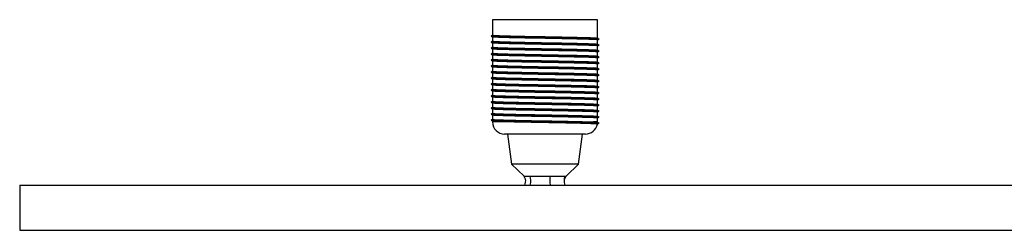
# Paper-space layout '_Izquierda' of a CAD drawing. Header units: millimetres. Extents: x -525 to 875, y -8 to 78.
# Tile 1 of 4: x -525 to -197, y 7 to 77. Entities that reach past the tile are written whole.
import ezdxf

# ---------------------------------------------------------------- set-up
doc = ezdxf.new("R2010")
doc.units = ezdxf.units.MM

psp = doc.layouts.new('_Izquierda')

# ---------------------------------------------------------------- linework, layer by layer
at = {"color": 7, "linetype": 'Continuous', "lineweight": 25}
for p, q in [((-367.5, 77.5), (-367.5, 72.37)), ((-332.5, 77.5), (-367.5, 77.5)), ((-332.5, 71.38), (-332.5, 77.5)), ((-367.5, 71.79), (-367.5, 70.37)), ((-367.5, 69.79), (-367.5, 68.37)), ((-332.5, 69.38), (-332.5, 70.8)), ((-367.5, 67.79), (-367.5, 66.37)), ((-367.5, 65.79), (-367.5, 64.37)), ((-332.5, 67.38), (-332.5, 68.8)), ((-332.5, 65.38), (-332.5, 66.8)), ((-367.5, 63.79), (-367.5, 62.37)), ((-332.5, 63.38), (-332.5, 64.8)), ((-332.5, 61.38), (-332.5, 62.8)), ((-367.5, 61.79), (-367.5, 60.37)), ((-367.5, 59.79), (-367.5, 58.37)), ((-332.5, 59.38), (-332.5, 60.8)), ((-367.5, 57.79), (-367.5, 56.37)), ((-367.5, 55.79), (-367.5, 54.37)), ((-332.5, 57.38), (-332.5, 58.8)), ((-332.5, 55.38), (-332.5, 56.8)), ((-367.5, 53.79), (-367.5, 52.37)), ((-332.5, 53.38), (-332.5, 54.8)), ((-332.5, 51.38), (-332.5, 52.8)), ((-367.5, 51.79), (-367.5, 50.37)), ((-367.5, 49.79), (-367.5, 48.37)), ((-332.5, 49.38), (-332.5, 50.8)), ((-367.5, 47.79), (-367.5, 46.37)), ((-332.5, 47.38), (-332.5, 48.8)), ((-332.5, 45.38), (-332.5, 46.8)), ((-367.5, 45.79), (-367.5, 44.37)), ((-367.5, 43.79), (-367.5, 43.5)), ((-332.5, 43.5), (-332.5, 44.8)), ((-336.5, 39.5), (-363.5, 39.5)), ((-362.5, 39.5), (-361.13, 29.5)), ((-338.87, 29.5), (-337.5, 39.5)), ((-361.13, 29.5), (-357, 25.5)), ((-338.87, 29.5), (-361.13, 29.5)), ((-343, 25.5), (-338.87, 29.5)), ((-357.01, 25.52), (-356.47, 24.4)), ((-356.93, 25.5), (-356.98, 25.5)), ((-343.53, 24.4), (-342.99, 25.52)), ((-343.24, 25.5), (-343.07, 25.5)), ((-525, 22.5), (875, 22.5)), ((-525, 22.5), (-525, 7.5)), ((-525, 7.5), (875, 7.5))]:
    psp.add_line(p, q, dxfattribs=at)
at = {"color": 8, "linetype": 'Continuous', "lineweight": 25}
for p, q in [((-360.49, 43.5), (-367.5, 43.5)), ((-332.5, 43.5), (-333.88, 43.5))]:
    psp.add_line(p, q, dxfattribs=at)
at = {"color": 7, "linetype": 'Continuous', "lineweight": 25}
for centre, start, end in [((-363.5, 43.5), 180, 270), ((-336.5, 43.5), 270, 349.1575), ((-336.5, 43.5), 358.1309, 360)]:
    psp.add_arc(centre, 4, start, end, dxfattribs=at)
for points, knots in [([(-367.5, 72.38), (-367.57, 72.34), (-367.73, 72.24), (-367.9, 72.15), (-367.99, 72.09)], [0, 0, 0, 0, 0.428943, 1, 1, 1, 1]), ([(-367.5, 72.37), (-367.38, 72.35), (-367.15, 72.29), (-365.31, 72.21), (-362.52, 72.12), (-358.85, 72.04), (-354.58, 71.96), (-350, 71.87), (-345.42, 71.79), (-341.15, 71.71), (-337.48, 71.62), (-334.69, 71.54), (-332.91, 71.46), (-332.68, 71.41), (-332.57, 71.38)], [0, 0, 0, 0, 0.08424, 0.168634, 0.252361, 0.337104, 0.420669, 0.505295, 0.589344, 0.673393, 0.758019, 0.841584, 0.926327, 1, 1, 1, 1]), ([(-367.99, 72.08), (-367.88, 72.01), (-367.64, 71.87), (-367.41, 71.74), (-367.3, 71.67)], [0, 0, 0, 0, 0.5000064, 1, 1, 1, 1]), ([(-367.5, 70.38), (-367.57, 70.34), (-367.73, 70.24), (-367.9, 70.15), (-367.99, 70.09)], [0, 0, 0, 0, 0.428943, 1, 1, 1, 1]), ([(-367.99, 70.08), (-367.88, 70.01), (-367.64, 69.87), (-367.41, 69.74), (-367.3, 69.67)], [0, 0, 0, 0, 0.5000064, 1, 1, 1, 1]), ([(-367.93, 72.07), (-367.82, 72.05), (-367.58, 72), (-365.75, 71.92), (-362.88, 71.84), (-359.11, 71.75), (-354.71, 71.67), (-350.01, 71.58), (-345.29, 71.5), (-340.9, 71.42), (-337.12, 71.33), (-334.25, 71.25), (-332.42, 71.17), (-332.18, 71.12), (-332.07, 71.09)], [0, 0, 0, 0, 0.0750477, 0.1602546, 0.2447873, 0.3303461, 0.4147155, 0.5001567, 0.5850147, 0.6698726, 0.7553138, 0.8396832, 0.925242, 1, 1, 1, 1]), ([(-367.93, 70.07), (-367.82, 70.05), (-367.58, 70), (-365.75, 69.92), (-362.88, 69.84), (-359.11, 69.75), (-354.71, 69.67), (-350.01, 69.58), (-345.29, 69.5), (-340.9, 69.42), (-337.12, 69.33), (-334.25, 69.25), (-332.42, 69.17), (-332.18, 69.12), (-332.07, 69.09)], [0, 0, 0, 0, 0.0750477, 0.1602546, 0.2447873, 0.3303461, 0.4147155, 0.5001567, 0.5850147, 0.6698726, 0.7553138, 0.8396832, 0.925242, 1, 1, 1, 1]), ([(-367.5, 70.37), (-367.38, 70.35), (-367.15, 70.29), (-365.31, 70.21), (-362.52, 70.12), (-358.85, 70.04), (-354.58, 69.96), (-350, 69.87), (-345.42, 69.79), (-341.15, 69.71), (-337.48, 69.62), (-334.69, 69.54), (-332.91, 69.46), (-332.68, 69.41), (-332.57, 69.38)], [0, 0, 0, 0, 0.0842397, 0.1686342, 0.2523608, 0.3371038, 0.4206687, 0.5052952, 0.589344, 0.6733929, 0.7580194, 0.8415843, 0.9263272, 1, 1, 1, 1]), ([(-332.5, 70.8), (-332.5, 70.8), (-332.3, 70.82), (-333, 70.88), (-334.65, 70.96), (-337.5, 71.04), (-341.15, 71.13), (-345.43, 71.21), (-350.01, 71.3), (-354.59, 71.38), (-358.08, 71.45), (-361.01, 71.51), (-363.43, 71.57), (-365.61, 71.64), (-367.12, 71.71), (-367.32, 71.76), (-367.43, 71.79)], [0, 0, 0, 0, 0.000341, 0.084037, 0.168749, 0.252283, 0.336879, 0.420897, 0.504915, 0.58951, 0.673044, 0.711512, 0.78342, 0.854294, 0.926075, 1, 1, 1, 1]), ([(-332.5, 68.8), (-332.5, 68.8), (-332.3, 68.82), (-333, 68.88), (-334.65, 68.96), (-337.5, 69.04), (-341.15, 69.13), (-345.43, 69.21), (-350.01, 69.3), (-354.59, 69.38), (-358.08, 69.45), (-361.01, 69.51), (-363.43, 69.57), (-365.61, 69.64), (-367.12, 69.71), (-367.32, 69.76), (-367.43, 69.79)], [0, 0, 0, 0, 0.000341, 0.084037, 0.168749, 0.252283, 0.336879, 0.420897, 0.504915, 0.58951, 0.673044, 0.711512, 0.78342, 0.854294, 0.926075, 1, 1, 1, 1]), ([(-332.01, 71.09), (-332.1, 71.15), (-332.29, 71.26), (-332.48, 71.36), (-332.57, 71.42)], [0, 0, 0, 0, 0.500005, 1, 1, 1, 1]), ([(-332.01, 69.09), (-332.1, 69.15), (-332.29, 69.26), (-332.48, 69.36), (-332.57, 69.42)], [0, 0, 0, 0, 0.500005, 1, 1, 1, 1]), ([(-332.5, 70.79), (-332.45, 70.82), (-332.29, 70.91), (-332.12, 71.01), (-332.01, 71.08)], [0, 0, 0, 0, 0.293633, 1, 1, 1, 1]), ([(-332.5, 68.79), (-332.45, 68.82), (-332.29, 68.91), (-332.12, 69.01), (-332.01, 69.08)], [0, 0, 0, 0, 0.293633, 1, 1, 1, 1]), ([(-367.5, 68.38), (-367.57, 68.34), (-367.73, 68.24), (-367.9, 68.15), (-367.99, 68.09)], [0, 0, 0, 0, 0.4289425, 1, 1, 1, 1]), ([(-367.99, 68.08), (-367.88, 68.01), (-367.64, 67.87), (-367.41, 67.74), (-367.3, 67.67)], [0, 0, 0, 0, 0.5000064, 1, 1, 1, 1]), ([(-367.5, 66.38), (-367.57, 66.34), (-367.73, 66.24), (-367.9, 66.15), (-367.99, 66.09)], [0, 0, 0, 0, 0.428943, 1, 1, 1, 1]), ([(-367.99, 66.08), (-367.88, 66.01), (-367.64, 65.87), (-367.41, 65.74), (-367.3, 65.67)], [0, 0, 0, 0, 0.5000064, 1, 1, 1, 1]), ([(-367.93, 68.07), (-367.82, 68.05), (-367.58, 68), (-365.75, 67.92), (-362.88, 67.84), (-359.11, 67.75), (-354.71, 67.67), (-350.01, 67.58), (-345.29, 67.5), (-340.9, 67.42), (-337.12, 67.33), (-334.25, 67.25), (-332.42, 67.17), (-332.18, 67.12), (-332.07, 67.09)], [0, 0, 0, 0, 0.075048, 0.160255, 0.244787, 0.330346, 0.414716, 0.500157, 0.585015, 0.669873, 0.755314, 0.839683, 0.925242, 1, 1, 1, 1]), ([(-367.93, 66.07), (-367.82, 66.05), (-367.58, 66), (-365.75, 65.92), (-362.88, 65.84), (-359.11, 65.75), (-354.71, 65.67), (-350.01, 65.58), (-345.29, 65.5), (-340.9, 65.42), (-337.12, 65.33), (-334.25, 65.25), (-332.42, 65.17), (-332.18, 65.12), (-332.07, 65.09)], [0, 0, 0, 0, 0.075048, 0.160255, 0.244787, 0.330346, 0.414716, 0.500157, 0.585015, 0.669873, 0.755314, 0.839683, 0.925242, 1, 1, 1, 1]), ([(-367.5, 68.37), (-367.38, 68.35), (-367.15, 68.29), (-365.31, 68.21), (-362.52, 68.12), (-358.85, 68.04), (-354.58, 67.96), (-350, 67.87), (-345.42, 67.79), (-341.15, 67.71), (-337.48, 67.62), (-334.69, 67.54), (-332.91, 67.46), (-332.68, 67.41), (-332.57, 67.38)], [0, 0, 0, 0, 0.08424, 0.168634, 0.252361, 0.337104, 0.420669, 0.505295, 0.589344, 0.673393, 0.758019, 0.841584, 0.926327, 1, 1, 1, 1]), ([(-367.5, 66.37), (-367.38, 66.35), (-367.15, 66.29), (-365.31, 66.21), (-362.52, 66.12), (-358.85, 66.04), (-354.58, 65.96), (-350, 65.87), (-345.42, 65.79), (-341.15, 65.71), (-337.48, 65.62), (-334.69, 65.54), (-332.91, 65.46), (-332.68, 65.41), (-332.57, 65.38)], [0, 0, 0, 0, 0.08424, 0.168634, 0.252361, 0.337104, 0.420669, 0.505295, 0.589344, 0.673393, 0.758019, 0.841584, 0.926327, 1, 1, 1, 1]), ([(-332.5, 66.8), (-332.5, 66.8), (-332.3, 66.82), (-333, 66.88), (-334.65, 66.96), (-337.5, 67.04), (-341.15, 67.13), (-345.43, 67.21), (-350.01, 67.3), (-354.59, 67.38), (-358.08, 67.45), (-361.01, 67.51), (-363.43, 67.57), (-365.61, 67.64), (-367.12, 67.71), (-367.32, 67.76), (-367.43, 67.79)], [0, 0, 0, 0, 0.000341, 0.084037, 0.168749, 0.252283, 0.336879, 0.420897, 0.504915, 0.58951, 0.673044, 0.711512, 0.78342, 0.854294, 0.926075, 1, 1, 1, 1]), ([(-332.5, 64.8), (-332.5, 64.8), (-332.3, 64.82), (-333, 64.88), (-334.65, 64.96), (-337.5, 65.04), (-341.15, 65.13), (-345.43, 65.21), (-350.01, 65.3), (-354.59, 65.38), (-358.08, 65.45), (-361.01, 65.51), (-363.43, 65.57), (-365.61, 65.64), (-367.12, 65.71), (-367.32, 65.76), (-367.43, 65.79)], [0, 0, 0, 0, 0.0003411, 0.084037, 0.1687489, 0.2522832, 0.3368786, 0.4208966, 0.5049147, 0.5895101, 0.6730444, 0.7115115, 0.7834201, 0.8542941, 0.9260754, 1, 1, 1, 1]), ([(-332.01, 67.09), (-332.1, 67.15), (-332.29, 67.26), (-332.48, 67.36), (-332.57, 67.42)], [0, 0, 0, 0, 0.500005, 1, 1, 1, 1]), ([(-332.5, 66.79), (-332.45, 66.82), (-332.29, 66.91), (-332.12, 67.01), (-332.01, 67.08)], [0, 0, 0, 0, 0.293633, 1, 1, 1, 1]), ([(-367.5, 64.38), (-367.57, 64.34), (-367.73, 64.24), (-367.9, 64.15), (-367.99, 64.09)], [0, 0, 0, 0, 0.428943, 1, 1, 1, 1]), ([(-367.99, 64.08), (-367.88, 64.01), (-367.64, 63.87), (-367.41, 63.74), (-367.3, 63.67)], [0, 0, 0, 0, 0.500006, 1, 1, 1, 1]), ([(-367.5, 62.38), (-367.57, 62.34), (-367.73, 62.24), (-367.9, 62.15), (-367.99, 62.09)], [0, 0, 0, 0, 0.428943, 1, 1, 1, 1]), ([(-367.93, 64.07), (-367.82, 64.05), (-367.58, 64), (-365.75, 63.92), (-362.88, 63.84), (-359.11, 63.75), (-354.71, 63.67), (-350.01, 63.58), (-345.29, 63.5), (-340.9, 63.42), (-337.12, 63.33), (-334.25, 63.25), (-332.42, 63.17), (-332.18, 63.12), (-332.07, 63.09)], [0, 0, 0, 0, 0.0750477, 0.1602546, 0.2447873, 0.3303461, 0.4147155, 0.5001567, 0.5850147, 0.6698726, 0.7553138, 0.8396832, 0.925242, 1, 1, 1, 1]), ([(-367.5, 64.37), (-367.38, 64.35), (-367.15, 64.29), (-365.31, 64.21), (-362.52, 64.12), (-358.85, 64.04), (-354.58, 63.96), (-350, 63.87), (-345.42, 63.79), (-341.15, 63.71), (-337.48, 63.62), (-334.69, 63.54), (-332.91, 63.46), (-332.68, 63.41), (-332.57, 63.38)], [0, 0, 0, 0, 0.0842397, 0.1686342, 0.2523608, 0.3371038, 0.4206687, 0.5052952, 0.589344, 0.6733929, 0.7580194, 0.8415843, 0.9263272, 1, 1, 1, 1]), ([(-367.5, 62.37), (-367.38, 62.35), (-367.15, 62.29), (-365.31, 62.21), (-362.52, 62.12), (-358.85, 62.04), (-354.58, 61.96), (-350, 61.87), (-345.42, 61.79), (-341.15, 61.71), (-337.48, 61.62), (-334.69, 61.54), (-332.91, 61.46), (-332.68, 61.41), (-332.57, 61.38)], [0, 0, 0, 0, 0.0842397, 0.1686342, 0.2523608, 0.3371038, 0.4206687, 0.5052952, 0.589344, 0.6733929, 0.7580194, 0.8415843, 0.9263272, 1, 1, 1, 1]), ([(-332.5, 62.8), (-332.5, 62.8), (-332.3, 62.82), (-333, 62.88), (-334.65, 62.96), (-337.5, 63.04), (-341.15, 63.13), (-345.43, 63.21), (-350.01, 63.3), (-354.59, 63.38), (-358.08, 63.45), (-361.01, 63.51), (-363.43, 63.57), (-365.61, 63.64), (-367.12, 63.71), (-367.32, 63.76), (-367.43, 63.79)], [0, 0, 0, 0, 0.000341, 0.084037, 0.168749, 0.252283, 0.336879, 0.420897, 0.504915, 0.58951, 0.673044, 0.711512, 0.78342, 0.854294, 0.926075, 1, 1, 1, 1]), ([(-332.01, 65.09), (-332.1, 65.15), (-332.29, 65.26), (-332.48, 65.36), (-332.57, 65.42)], [0, 0, 0, 0, 0.500005, 1, 1, 1, 1]), ([(-332.01, 63.09), (-332.1, 63.15), (-332.29, 63.26), (-332.48, 63.36), (-332.57, 63.42)], [0, 0, 0, 0, 0.500005, 1, 1, 1, 1]), ([(-332.5, 64.79), (-332.45, 64.82), (-332.29, 64.91), (-332.12, 65.01), (-332.01, 65.08)], [0, 0, 0, 0, 0.293633, 1, 1, 1, 1]), ([(-332.5, 62.79), (-332.45, 62.82), (-332.29, 62.91), (-332.12, 63.01), (-332.01, 63.08)], [0, 0, 0, 0, 0.2936326, 1, 1, 1, 1]), ([(-367.99, 62.08), (-367.88, 62.01), (-367.64, 61.87), (-367.41, 61.74), (-367.3, 61.67)], [0, 0, 0, 0, 0.500006, 1, 1, 1, 1]), ([(-367.5, 60.38), (-367.57, 60.34), (-367.73, 60.24), (-367.9, 60.15), (-367.99, 60.09)], [0, 0, 0, 0, 0.428943, 1, 1, 1, 1]), ([(-367.99, 60.08), (-367.88, 60.01), (-367.64, 59.87), (-367.41, 59.74), (-367.3, 59.67)], [0, 0, 0, 0, 0.5000064, 1, 1, 1, 1]), ([(-367.93, 62.07), (-367.82, 62.05), (-367.58, 62), (-365.75, 61.92), (-362.88, 61.84), (-359.11, 61.75), (-354.71, 61.67), (-350.01, 61.58), (-345.29, 61.5), (-340.9, 61.42), (-337.12, 61.33), (-334.25, 61.25), (-332.42, 61.17), (-332.18, 61.12), (-332.07, 61.09)], [0, 0, 0, 0, 0.0750477, 0.1602546, 0.2447873, 0.3303461, 0.4147155, 0.5001567, 0.5850147, 0.6698726, 0.7553138, 0.8396832, 0.925242, 1, 1, 1, 1]), ([(-367.93, 60.07), (-367.82, 60.05), (-367.58, 60), (-365.75, 59.92), (-362.88, 59.84), (-359.11, 59.75), (-354.71, 59.67), (-350.01, 59.58), (-345.29, 59.5), (-340.9, 59.42), (-337.12, 59.33), (-334.25, 59.25), (-332.42, 59.17), (-332.18, 59.12), (-332.07, 59.09)], [0, 0, 0, 0, 0.0750477, 0.1602546, 0.2447873, 0.3303461, 0.4147155, 0.5001567, 0.5850147, 0.6698726, 0.7553138, 0.8396832, 0.925242, 1, 1, 1, 1]), ([(-367.5, 60.37), (-367.38, 60.35), (-367.15, 60.29), (-365.31, 60.21), (-362.52, 60.12), (-358.85, 60.04), (-354.58, 59.96), (-350, 59.87), (-345.42, 59.79), (-341.15, 59.71), (-337.48, 59.62), (-334.69, 59.54), (-332.91, 59.46), (-332.68, 59.41), (-332.57, 59.38)], [0, 0, 0, 0, 0.0842397, 0.1686342, 0.2523608, 0.3371038, 0.4206687, 0.5052952, 0.589344, 0.6733929, 0.7580194, 0.8415843, 0.9263272, 1, 1, 1, 1]), ([(-332.5, 60.8), (-332.5, 60.8), (-332.3, 60.82), (-333, 60.88), (-334.65, 60.96), (-337.5, 61.04), (-341.15, 61.13), (-345.43, 61.21), (-350.01, 61.3), (-354.59, 61.38), (-358.08, 61.45), (-361.01, 61.51), (-363.43, 61.57), (-365.61, 61.64), (-367.12, 61.71), (-367.32, 61.76), (-367.43, 61.79)], [0, 0, 0, 0, 0.000341, 0.084037, 0.168749, 0.252283, 0.336879, 0.420897, 0.504915, 0.58951, 0.673044, 0.711512, 0.78342, 0.854294, 0.926075, 1, 1, 1, 1]), ([(-332.5, 58.8), (-332.5, 58.8), (-332.3, 58.82), (-333, 58.88), (-334.65, 58.96), (-337.5, 59.04), (-341.15, 59.13), (-345.43, 59.21), (-350.01, 59.3), (-354.59, 59.38), (-358.08, 59.45), (-361.01, 59.51), (-363.43, 59.57), (-365.61, 59.64), (-367.12, 59.71), (-367.32, 59.76), (-367.43, 59.79)], [0, 0, 0, 0, 0.000341, 0.084037, 0.168749, 0.252283, 0.336879, 0.420897, 0.504915, 0.58951, 0.673044, 0.711512, 0.78342, 0.854294, 0.926075, 1, 1, 1, 1]), ([(-332.01, 61.09), (-332.1, 61.15), (-332.29, 61.26), (-332.48, 61.36), (-332.57, 61.42)], [0, 0, 0, 0, 0.500005, 1, 1, 1, 1]), ([(-332.01, 59.09), (-332.1, 59.15), (-332.29, 59.26), (-332.48, 59.36), (-332.57, 59.42)], [0, 0, 0, 0, 0.500005, 1, 1, 1, 1]), ([(-332.5, 60.79), (-332.45, 60.82), (-332.29, 60.91), (-332.12, 61.01), (-332.01, 61.08)], [0, 0, 0, 0, 0.2936326, 1, 1, 1, 1]), ([(-332.5, 58.79), (-332.45, 58.82), (-332.29, 58.91), (-332.12, 59.01), (-332.01, 59.08)], [0, 0, 0, 0, 0.2936326, 1, 1, 1, 1]), ([(-367.5, 58.38), (-367.57, 58.34), (-367.73, 58.24), (-367.9, 58.15), (-367.99, 58.09)], [0, 0, 0, 0, 0.428943, 1, 1, 1, 1]), ([(-367.99, 58.08), (-367.88, 58.01), (-367.64, 57.87), (-367.41, 57.74), (-367.3, 57.67)], [0, 0, 0, 0, 0.5000064, 1, 1, 1, 1]), ([(-367.5, 56.38), (-367.57, 56.34), (-367.73, 56.24), (-367.9, 56.15), (-367.99, 56.09)], [0, 0, 0, 0, 0.428943, 1, 1, 1, 1]), ([(-367.99, 56.08), (-367.88, 56.01), (-367.64, 55.87), (-367.41, 55.74), (-367.3, 55.67)], [0, 0, 0, 0, 0.500006, 1, 1, 1, 1]), ([(-367.93, 58.07), (-367.82, 58.05), (-367.58, 58), (-365.75, 57.92), (-362.88, 57.84), (-359.11, 57.75), (-354.71, 57.67), (-350.01, 57.58), (-345.29, 57.5), (-340.9, 57.42), (-337.12, 57.33), (-334.25, 57.25), (-332.42, 57.17), (-332.18, 57.12), (-332.07, 57.09)], [0, 0, 0, 0, 0.075048, 0.160255, 0.244787, 0.330346, 0.414716, 0.500157, 0.585015, 0.669873, 0.755314, 0.839683, 0.925242, 1, 1, 1, 1]), ([(-367.93, 56.07), (-367.82, 56.05), (-367.58, 56), (-365.75, 55.92), (-362.88, 55.84), (-359.11, 55.75), (-354.71, 55.67), (-350.01, 55.58), (-345.29, 55.5), (-340.9, 55.42), (-337.12, 55.33), (-334.25, 55.25), (-332.42, 55.17), (-332.18, 55.12), (-332.07, 55.09)], [0, 0, 0, 0, 0.075048, 0.160255, 0.244787, 0.330346, 0.414716, 0.500157, 0.585015, 0.669873, 0.755314, 0.839683, 0.925242, 1, 1, 1, 1]), ([(-367.5, 58.37), (-367.38, 58.35), (-367.15, 58.29), (-365.31, 58.21), (-362.52, 58.12), (-358.85, 58.04), (-354.58, 57.96), (-350, 57.87), (-345.42, 57.79), (-341.15, 57.71), (-337.48, 57.62), (-334.69, 57.54), (-332.91, 57.46), (-332.68, 57.41), (-332.57, 57.38)], [0, 0, 0, 0, 0.08424, 0.168634, 0.252361, 0.337104, 0.420669, 0.505295, 0.589344, 0.673393, 0.758019, 0.841584, 0.926327, 1, 1, 1, 1]), ([(-367.5, 56.37), (-367.38, 56.35), (-367.15, 56.29), (-365.31, 56.21), (-362.52, 56.12), (-358.85, 56.04), (-354.58, 55.96), (-350, 55.87), (-345.42, 55.79), (-341.15, 55.71), (-337.48, 55.62), (-334.69, 55.54), (-332.91, 55.46), (-332.68, 55.41), (-332.57, 55.38)], [0, 0, 0, 0, 0.0842397, 0.1686342, 0.2523608, 0.3371038, 0.4206687, 0.5052952, 0.589344, 0.6733929, 0.7580194, 0.8415843, 0.9263272, 1, 1, 1, 1]), ([(-332.5, 56.8), (-332.5, 56.8), (-332.3, 56.82), (-333, 56.88), (-334.65, 56.96), (-337.5, 57.04), (-341.15, 57.13), (-345.43, 57.21), (-350.01, 57.3), (-354.59, 57.38), (-358.08, 57.45), (-361.01, 57.51), (-363.43, 57.57), (-365.61, 57.64), (-367.12, 57.71), (-367.32, 57.76), (-367.43, 57.79)], [0, 0, 0, 0, 0.000341, 0.084037, 0.168749, 0.252283, 0.336879, 0.420897, 0.504915, 0.58951, 0.673044, 0.711512, 0.78342, 0.854294, 0.926075, 1, 1, 1, 1]), ([(-332.5, 54.8), (-332.5, 54.8), (-332.3, 54.82), (-333, 54.88), (-334.65, 54.96), (-337.5, 55.04), (-341.15, 55.13), (-345.43, 55.21), (-350.01, 55.3), (-354.59, 55.38), (-358.08, 55.45), (-361.01, 55.51), (-363.43, 55.57), (-365.61, 55.64), (-367.12, 55.71), (-367.32, 55.76), (-367.43, 55.79)], [0, 0, 0, 0, 0.000341, 0.084037, 0.168749, 0.252283, 0.336879, 0.420897, 0.504915, 0.58951, 0.673044, 0.711512, 0.78342, 0.854294, 0.926075, 1, 1, 1, 1]), ([(-332.01, 57.09), (-332.1, 57.15), (-332.29, 57.26), (-332.48, 57.36), (-332.57, 57.42)], [0, 0, 0, 0, 0.500005, 1, 1, 1, 1]), ([(-332.5, 56.79), (-332.45, 56.82), (-332.29, 56.91), (-332.12, 57.01), (-332.01, 57.08)], [0, 0, 0, 0, 0.293633, 1, 1, 1, 1]), ([(-367.5, 54.38), (-367.57, 54.34), (-367.73, 54.24), (-367.9, 54.15), (-367.99, 54.09)], [0, 0, 0, 0, 0.428943, 1, 1, 1, 1]), ([(-367.99, 54.08), (-367.88, 54.01), (-367.64, 53.87), (-367.41, 53.74), (-367.3, 53.67)], [0, 0, 0, 0, 0.500006, 1, 1, 1, 1]), ([(-367.93, 54.07), (-367.82, 54.05), (-367.58, 54), (-365.75, 53.92), (-362.88, 53.84), (-359.11, 53.75), (-354.71, 53.67), (-350.01, 53.58), (-345.29, 53.5), (-340.9, 53.42), (-337.12, 53.33), (-334.25, 53.25), (-332.42, 53.17), (-332.18, 53.12), (-332.07, 53.09)], [0, 0, 0, 0, 0.075048, 0.160255, 0.244787, 0.330346, 0.414716, 0.500157, 0.585015, 0.669873, 0.755314, 0.839683, 0.925242, 1, 1, 1, 1]), ([(-367.5, 54.37), (-367.38, 54.35), (-367.15, 54.29), (-365.31, 54.21), (-362.52, 54.12), (-358.85, 54.04), (-354.58, 53.96), (-350, 53.87), (-345.42, 53.79), (-341.15, 53.71), (-337.48, 53.62), (-334.69, 53.54), (-332.91, 53.46), (-332.68, 53.41), (-332.57, 53.38)], [0, 0, 0, 0, 0.0842397, 0.1686342, 0.2523608, 0.3371038, 0.4206687, 0.5052952, 0.589344, 0.6733929, 0.7580194, 0.8415843, 0.9263272, 1, 1, 1, 1]), ([(-332.5, 52.8), (-332.5, 52.8), (-332.3, 52.82), (-333, 52.88), (-334.65, 52.96), (-337.5, 53.04), (-341.15, 53.13), (-345.43, 53.21), (-350.01, 53.3), (-354.59, 53.38), (-358.08, 53.45), (-361.01, 53.51), (-363.43, 53.57), (-365.61, 53.64), (-367.12, 53.71), (-367.32, 53.76), (-367.43, 53.79)], [0, 0, 0, 0, 0.000341, 0.084037, 0.168749, 0.252283, 0.336879, 0.420897, 0.504915, 0.58951, 0.673044, 0.711512, 0.78342, 0.854294, 0.926075, 1, 1, 1, 1]), ([(-332.01, 55.09), (-332.1, 55.15), (-332.29, 55.26), (-332.48, 55.36), (-332.57, 55.42)], [0, 0, 0, 0, 0.500005, 1, 1, 1, 1]), ([(-332.01, 53.09), (-332.1, 53.15), (-332.29, 53.26), (-332.48, 53.36), (-332.57, 53.42)], [0, 0, 0, 0, 0.500005, 1, 1, 1, 1]), ([(-332.5, 54.79), (-332.45, 54.82), (-332.29, 54.91), (-332.12, 55.01), (-332.01, 55.08)], [0, 0, 0, 0, 0.293633, 1, 1, 1, 1]), ([(-332.5, 52.79), (-332.45, 52.82), (-332.29, 52.91), (-332.12, 53.01), (-332.01, 53.08)], [0, 0, 0, 0, 0.293633, 1, 1, 1, 1]), ([(-367.5, 52.38), (-367.57, 52.34), (-367.73, 52.24), (-367.9, 52.15), (-367.99, 52.09)], [0, 0, 0, 0, 0.428943, 1, 1, 1, 1]), ([(-367.99, 52.08), (-367.88, 52.01), (-367.64, 51.87), (-367.41, 51.74), (-367.3, 51.67)], [0, 0, 0, 0, 0.5000064, 1, 1, 1, 1]), ([(-367.5, 50.38), (-367.57, 50.34), (-367.73, 50.24), (-367.9, 50.15), (-367.99, 50.09)], [0, 0, 0, 0, 0.428943, 1, 1, 1, 1]), ([(-367.99, 50.08), (-367.88, 50.01), (-367.64, 49.87), (-367.41, 49.74), (-367.3, 49.67)], [0, 0, 0, 0, 0.5000064, 1, 1, 1, 1]), ([(-367.93, 52.07), (-367.82, 52.05), (-367.58, 52), (-365.75, 51.92), (-362.88, 51.84), (-359.11, 51.75), (-354.71, 51.67), (-350.01, 51.58), (-345.29, 51.5), (-340.9, 51.42), (-337.12, 51.33), (-334.25, 51.25), (-332.42, 51.17), (-332.18, 51.12), (-332.07, 51.09)], [0, 0, 0, 0, 0.075048, 0.160255, 0.244787, 0.330346, 0.414716, 0.500157, 0.585015, 0.669873, 0.755314, 0.839683, 0.925242, 1, 1, 1, 1]), ([(-367.93, 50.07), (-367.82, 50.05), (-367.58, 50), (-365.75, 49.92), (-362.88, 49.84), (-359.11, 49.75), (-354.71, 49.67), (-350.01, 49.58), (-345.29, 49.5), (-340.9, 49.42), (-337.12, 49.33), (-334.25, 49.25), (-332.42, 49.17), (-332.18, 49.12), (-332.07, 49.09)], [0, 0, 0, 0, 0.075048, 0.160255, 0.244787, 0.330346, 0.414716, 0.500157, 0.585015, 0.669873, 0.755314, 0.839683, 0.925242, 1, 1, 1, 1]), ([(-367.5, 52.37), (-367.38, 52.35), (-367.15, 52.29), (-365.31, 52.21), (-362.52, 52.12), (-358.85, 52.04), (-354.58, 51.96), (-350, 51.87), (-345.42, 51.79), (-341.15, 51.71), (-337.48, 51.62), (-334.69, 51.54), (-332.91, 51.46), (-332.68, 51.41), (-332.57, 51.38)], [0, 0, 0, 0, 0.08424, 0.168634, 0.252361, 0.337104, 0.420669, 0.505295, 0.589344, 0.673393, 0.758019, 0.841584, 0.926327, 1, 1, 1, 1]), ([(-367.5, 50.37), (-367.38, 50.35), (-367.15, 50.29), (-365.31, 50.21), (-362.52, 50.12), (-358.85, 50.04), (-354.58, 49.96), (-350, 49.87), (-345.42, 49.79), (-341.15, 49.71), (-337.48, 49.62), (-334.69, 49.54), (-332.91, 49.46), (-332.68, 49.41), (-332.57, 49.38)], [0, 0, 0, 0, 0.08424, 0.168634, 0.252361, 0.337104, 0.420669, 0.505295, 0.589344, 0.673393, 0.758019, 0.841584, 0.926327, 1, 1, 1, 1]), ([(-332.5, 50.8), (-332.5, 50.8), (-332.3, 50.82), (-333, 50.88), (-334.65, 50.96), (-337.5, 51.04), (-341.15, 51.13), (-345.43, 51.21), (-350.01, 51.3), (-354.59, 51.38), (-358.08, 51.45), (-361.01, 51.51), (-363.43, 51.57), (-365.61, 51.64), (-367.12, 51.71), (-367.32, 51.76), (-367.43, 51.79)], [0, 0, 0, 0, 0.000341, 0.084037, 0.168749, 0.252283, 0.336879, 0.420897, 0.504915, 0.58951, 0.673044, 0.711512, 0.78342, 0.854294, 0.926075, 1, 1, 1, 1]), ([(-332.5, 48.8), (-332.5, 48.8), (-332.3, 48.82), (-333, 48.88), (-334.65, 48.96), (-337.5, 49.04), (-341.15, 49.13), (-345.43, 49.21), (-350.01, 49.3), (-354.59, 49.38), (-358.08, 49.45), (-361.01, 49.51), (-363.43, 49.57), (-365.61, 49.64), (-367.12, 49.71), (-367.32, 49.76), (-367.43, 49.79)], [0, 0, 0, 0, 0.000341, 0.084037, 0.168749, 0.252283, 0.336879, 0.420897, 0.504915, 0.58951, 0.673044, 0.711512, 0.78342, 0.854294, 0.926075, 1, 1, 1, 1]), ([(-332.01, 51.09), (-332.1, 51.15), (-332.29, 51.26), (-332.48, 51.36), (-332.57, 51.42)], [0, 0, 0, 0, 0.500005, 1, 1, 1, 1]), ([(-332.01, 49.09), (-332.1, 49.15), (-332.29, 49.26), (-332.48, 49.36), (-332.57, 49.42)], [0, 0, 0, 0, 0.500005, 1, 1, 1, 1]), ([(-332.5, 50.79), (-332.45, 50.82), (-332.29, 50.91), (-332.12, 51.01), (-332.01, 51.08)], [0, 0, 0, 0, 0.293633, 1, 1, 1, 1]), ([(-367.5, 48.38), (-367.57, 48.34), (-367.73, 48.24), (-367.9, 48.15), (-367.99, 48.09)], [0, 0, 0, 0, 0.428943, 1, 1, 1, 1]), ([(-367.99, 48.08), (-367.88, 48.01), (-367.64, 47.87), (-367.41, 47.74), (-367.3, 47.67)], [0, 0, 0, 0, 0.500006, 1, 1, 1, 1]), ([(-367.5, 46.38), (-367.57, 46.34), (-367.73, 46.24), (-367.9, 46.15), (-367.99, 46.09)], [0, 0, 0, 0, 0.428943, 1, 1, 1, 1]), ([(-367.99, 46.08), (-367.88, 46.01), (-367.64, 45.87), (-367.41, 45.74), (-367.3, 45.67)], [0, 0, 0, 0, 0.500006, 1, 1, 1, 1]), ([(-367.93, 48.07), (-367.82, 48.05), (-367.58, 48), (-365.75, 47.92), (-362.88, 47.84), (-359.11, 47.75), (-354.71, 47.67), (-350.01, 47.58), (-345.29, 47.5), (-340.9, 47.42), (-337.12, 47.33), (-334.25, 47.25), (-332.42, 47.17), (-332.18, 47.12), (-332.07, 47.09)], [0, 0, 0, 0, 0.075048, 0.160255, 0.244787, 0.330346, 0.414716, 0.500157, 0.585015, 0.669873, 0.755314, 0.839683, 0.925242, 1, 1, 1, 1]), ([(-367.93, 46.07), (-367.82, 46.05), (-367.58, 46), (-365.75, 45.92), (-362.88, 45.84), (-359.11, 45.75), (-354.71, 45.67), (-350.01, 45.58), (-345.29, 45.5), (-340.9, 45.42), (-337.12, 45.33), (-334.25, 45.25), (-332.42, 45.17), (-332.18, 45.12), (-332.07, 45.09)], [0, 0, 0, 0, 0.0750477, 0.1602546, 0.2447873, 0.3303461, 0.4147155, 0.5001567, 0.5850147, 0.6698726, 0.7553138, 0.8396832, 0.925242, 1, 1, 1, 1]), ([(-367.5, 48.37), (-367.38, 48.35), (-367.15, 48.29), (-365.31, 48.21), (-362.52, 48.12), (-358.85, 48.04), (-354.58, 47.96), (-350, 47.87), (-345.42, 47.79), (-341.15, 47.71), (-337.48, 47.62), (-334.69, 47.54), (-332.91, 47.46), (-332.68, 47.41), (-332.57, 47.38)], [0, 0, 0, 0, 0.08424, 0.168634, 0.252361, 0.337104, 0.420669, 0.505295, 0.589344, 0.673393, 0.758019, 0.841584, 0.926327, 1, 1, 1, 1]), ([(-367.5, 46.37), (-367.38, 46.35), (-367.15, 46.29), (-365.31, 46.21), (-362.52, 46.12), (-358.85, 46.04), (-354.58, 45.96), (-350, 45.87), (-345.42, 45.79), (-341.15, 45.71), (-337.48, 45.62), (-334.69, 45.54), (-332.91, 45.46), (-332.68, 45.41), (-332.57, 45.38)], [0, 0, 0, 0, 0.08424, 0.168634, 0.252361, 0.337104, 0.420669, 0.505295, 0.589344, 0.673393, 0.758019, 0.841584, 0.926327, 1, 1, 1, 1]), ([(-332.5, 46.8), (-332.5, 46.8), (-332.3, 46.82), (-333, 46.88), (-334.65, 46.96), (-337.5, 47.04), (-341.15, 47.13), (-345.43, 47.21), (-350.01, 47.3), (-354.59, 47.38), (-358.08, 47.45), (-361.01, 47.51), (-363.43, 47.57), (-365.61, 47.64), (-367.12, 47.71), (-367.32, 47.76), (-367.43, 47.79)], [0, 0, 0, 0, 0.000341, 0.084037, 0.168749, 0.252283, 0.336879, 0.420897, 0.504915, 0.58951, 0.673044, 0.711512, 0.78342, 0.854294, 0.926075, 1, 1, 1, 1]), ([(-332.01, 47.09), (-332.1, 47.15), (-332.29, 47.26), (-332.48, 47.36), (-332.57, 47.42)], [0, 0, 0, 0, 0.500005, 1, 1, 1, 1]), ([(-332.5, 48.79), (-332.45, 48.82), (-332.29, 48.91), (-332.12, 49.01), (-332.01, 49.08)], [0, 0, 0, 0, 0.293633, 1, 1, 1, 1]), ([(-332.5, 46.79), (-332.45, 46.82), (-332.29, 46.91), (-332.12, 47.01), (-332.01, 47.08)], [0, 0, 0, 0, 0.293633, 1, 1, 1, 1]), ([(-367.5, 44.38), (-367.57, 44.34), (-367.73, 44.24), (-367.9, 44.15), (-367.99, 44.09)], [0, 0, 0, 0, 0.428943, 1, 1, 1, 1]), ([(-367.99, 44.08), (-367.88, 44.01), (-367.64, 43.87), (-367.41, 43.74), (-367.3, 43.67)], [0, 0, 0, 0, 0.500006, 1, 1, 1, 1]), ([(-367.93, 44.07), (-367.82, 44.05), (-367.58, 44), (-365.75, 43.92), (-362.88, 43.84), (-359.11, 43.75), (-354.71, 43.67), (-350.01, 43.58), (-345.29, 43.5), (-340.9, 43.42), (-337.12, 43.33), (-334.25, 43.25), (-332.42, 43.17), (-332.18, 43.12), (-332.07, 43.09)], [0, 0, 0, 0, 0.0750477, 0.1602546, 0.2447873, 0.3303461, 0.4147155, 0.5001567, 0.5850147, 0.6698726, 0.7553138, 0.8396832, 0.925242, 1, 1, 1, 1]), ([(-367.5, 44.37), (-367.38, 44.35), (-367.15, 44.29), (-365.31, 44.21), (-362.52, 44.12), (-358.85, 44.04), (-354.58, 43.96), (-350, 43.87), (-345.42, 43.79), (-341.14, 43.71), (-337.49, 43.62), (-335.13, 43.56), (-334.19, 43.51), (-333.88, 43.5)], [0, 0, 0, 0, 0.095515, 0.191206, 0.28614, 0.382226, 0.476977, 0.572931, 0.66823, 0.763529, 0.859483, 0.954233, 1, 1, 1, 1]), ([(-332.5, 44.8), (-332.5, 44.8), (-332.3, 44.82), (-333, 44.88), (-334.65, 44.96), (-337.5, 45.04), (-341.15, 45.13), (-345.43, 45.21), (-350.01, 45.3), (-354.59, 45.38), (-358.08, 45.45), (-361.01, 45.51), (-363.43, 45.57), (-365.61, 45.64), (-367.12, 45.71), (-367.32, 45.76), (-367.43, 45.79)], [0, 0, 0, 0, 0.000341, 0.084037, 0.168749, 0.252283, 0.336879, 0.420897, 0.504915, 0.58951, 0.673044, 0.711512, 0.78342, 0.854294, 0.926075, 1, 1, 1, 1]), ([(-360.49, 43.5), (-361.48, 43.52), (-363.45, 43.57), (-365.6, 43.64), (-367.12, 43.71), (-367.32, 43.76), (-367.43, 43.79)], [0, 0, 0, 0, 0.24926, 0.494933, 0.743752, 1, 1, 1, 1]), ([(-332.62, 42.76), (-332.63, 42.77), (-332.67, 42.81), (-333.37, 42.87), (-334.5, 42.93), (-336.11, 42.99), (-338.08, 43.04), (-340.42, 43.1), (-343, 43.16), (-345.81, 43.21), (-348.72, 43.27), (-351.69, 43.32), (-354.58, 43.38), (-357.37, 43.43), (-359.3, 43.47), (-360.29, 43.5), (-360.49, 43.5)], [0, 0, 0, 0, 0.068814, 0.143703, 0.220763, 0.295652, 0.37271, 0.447667, 0.524793, 0.599818, 0.677016, 0.752092, 0.829344, 0.904448, 0.981728, 1, 1, 1, 1]), ([(-333.88, 43.5), (-333.68, 43.49), (-333.13, 43.46), (-332.62, 43.42), (-332.59, 43.39), (-332.57, 43.38)], [0, 0, 0, 0, 0.259353, 0.711126, 1, 1, 1, 1]), ([(-332.7, 42.67), (-332.59, 42.74), (-332.36, 42.87), (-332.12, 43.01), (-332.01, 43.08)], [0, 0, 0, 0, 0.499994, 1, 1, 1, 1]), ([(-332.01, 45.09), (-332.1, 45.15), (-332.29, 45.26), (-332.48, 45.36), (-332.57, 45.42)], [0, 0, 0, 0, 0.500005, 1, 1, 1, 1]), ([(-332.01, 43.09), (-332.1, 43.15), (-332.29, 43.26), (-332.48, 43.36), (-332.57, 43.42)], [0, 0, 0, 0, 0.500005, 1, 1, 1, 1]), ([(-332.5, 44.79), (-332.45, 44.82), (-332.29, 44.91), (-332.12, 45.01), (-332.01, 45.08)], [0, 0, 0, 0, 0.293633, 1, 1, 1, 1]), ([(-356.69, 22.5), (-356.61, 22.82), (-356.46, 23.42), (-356.39, 24.1), (-356.48, 24.42), (-356.49, 24.46)], [0, 0, 0, 0, 0.502636, 0.929258, 1, 1, 1, 1]), ([(-356.33, 25.5), (-356.29, 25.5), (-356.21, 25.5), (-356.08, 25.5), (-355.95, 25.5), (-355.8, 25.5), (-355.65, 25.5), (-355.48, 25.5), (-355.31, 25.5), (-355.14, 25.5), (-355.01, 25.5), (-354.95, 25.5)], [0, 0, 0, 0, 0.111108, 0.222219, 0.333331, 0.444443, 0.555557, 0.666669, 0.777781, 0.888892, 1, 1, 1, 1]), ([(-354.95, 25.5), (-354.89, 25.5), (-354.78, 25.5), (-354.6, 25.5), (-354.42, 25.5), (-354.23, 25.5), (-353.96, 25.5), (-353.56, 25.5), (-353.2, 25.5), (-353, 25.5)], [0, 0, 0, 0, 0.099939, 0.199878, 0.299818, 0.399759, 0.499702, 0.712648, 1, 1, 1, 1]), ([(-350.57, 25.5), (-350.48, 25.5), (-350.3, 25.5), (-350.04, 25.5), (-349.77, 25.5), (-349.5, 25.5), (-349.24, 25.5), (-348.97, 25.5), (-348.71, 25.5), (-348.45, 25.5), (-348.28, 25.5), (-348.19, 25.5)], [0, 0, 0, 0, 0.111108, 0.222219, 0.333331, 0.444443, 0.555557, 0.666669, 0.777781, 0.888892, 1, 1, 1, 1]), ([(-348.19, 25.5), (-348.11, 25.5), (-347.96, 25.5), (-347.73, 25.5), (-347.5, 25.5), (-347.28, 25.5), (-346.98, 25.5), (-346.55, 25.5), (-346.21, 25.5), (-346.02, 25.5)], [0, 0, 0, 0, 0.099939, 0.1998783, 0.2998183, 0.3997593, 0.4997017, 0.7126484, 1, 1, 1, 1]), ([(-344.24, 25.5), (-344.19, 25.5), (-344.09, 25.5), (-343.95, 25.5), (-343.82, 25.5), (-343.7, 25.5), (-343.59, 25.5), (-343.49, 25.5), (-343.39, 25.5), (-343.31, 25.5), (-343.26, 25.5), (-343.24, 25.5)], [0, 0, 0, 0, 0.111108, 0.222219, 0.333331, 0.444443, 0.555557, 0.666669, 0.777781, 0.888892, 1, 1, 1, 1])]:
    psp.add_open_spline(points, degree=3, knots=knots, dxfattribs=at)
for points in [[(-356.98, 25.5), (-356.91, 25.5), (-356.69, 25.5), (-356.33, 25.5)], [(-354.9, 22.5), (-354.62, 23.75), (-354.69, 24.66), (-354.95, 25.5)], [(-353, 25.5), (-352.23, 25.5), (-351.41, 25.5), (-350.57, 25.5)], [(-348.21, 22.5), (-348.31, 23.75), (-348.29, 24.66), (-348.19, 25.5)], [(-346.02, 25.5), (-345.33, 25.5), (-344.72, 25.5), (-344.24, 25.5)], [(-343.31, 22.5), (-343.69, 23.75), (-343.6, 24.66), (-343.24, 25.5)]]:
    psp.add_open_spline(points, degree=3, dxfattribs=at)

doc.saveas('drawing.dxf')
